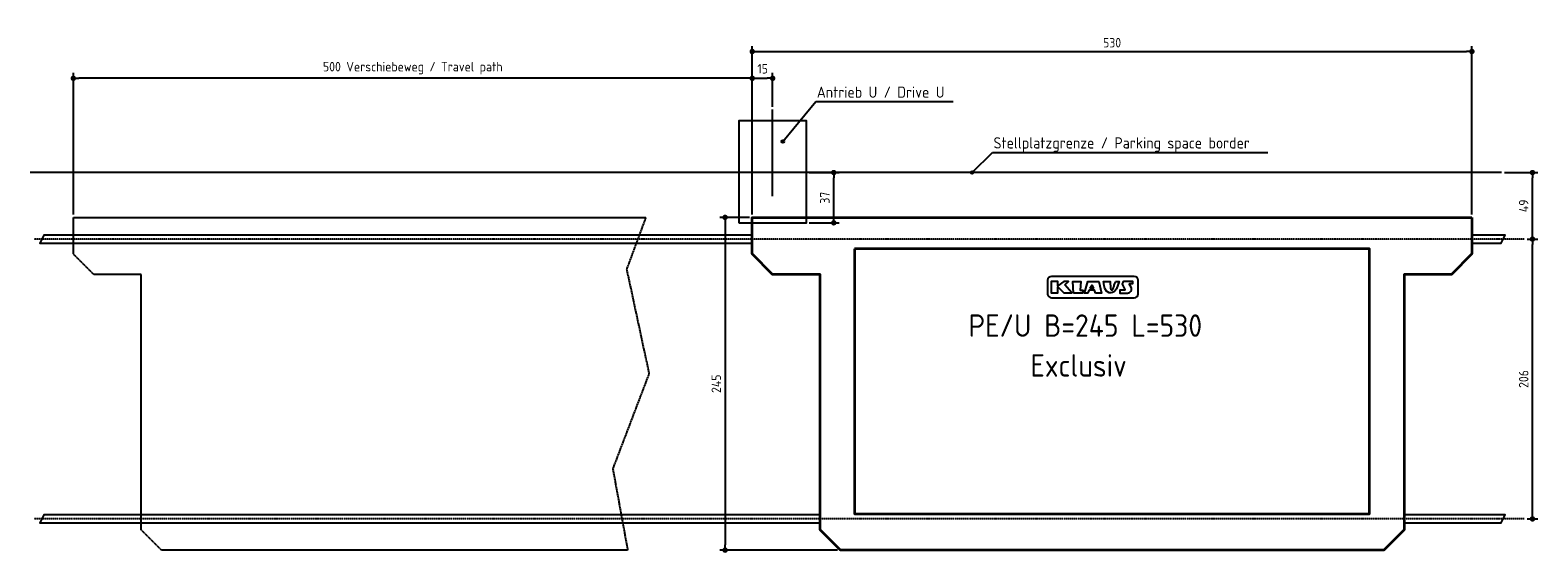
# Model space of a CAD drawing. Header units: millimetres. Extents: x -5468 to 5636, y -2800 to 1048.
import ezdxf

# ---------------------------------------------------------------- set-up
doc = ezdxf.new("R2010")
doc.units = ezdxf.units.MM
doc.linetypes.add('GEN3', pattern=[6.25, 5, -1.25])
doc.linetypes.add('GEN7', pattern=[15, 10, -2.5, 0, -2.5])
for name, color, linetype in [('3', 6, 'GEN3'), ('4', 3, 'Continuous'), ('5', 3, 'Continuous'), ('7', 4, 'GEN7')]:
    doc.layers.add(name, color=color, linetype=linetype)
doc.layers.add('Sichtbare Kanten(DIN)', color=7, linetype='Continuous', lineweight=35)
doc.styles.get("Standard").update_dxf_attribs({"font": 'ISOCP.SHX'})
doc.dimstyles.new('GEN-ISO$0', dxfattribs={"dimscale": 20, "dimtxt": 3.5, "dimasz": 2, "dimexe": 2, "dimexo": 1, "dimgap": 1.5, "dimtad": 1, "dimdec": 1, "dimlfac": 0.1, "dimdsep": 46, "dimtxsty": 'Standard', "dimblk": 'PUNKT', "dimcen": 2, "dimclrd": 256, "dimclre": 256, "dimclrt": 2, "dimadec": 0, "dimazin": 0, "dimtp": 0.1, "dimtm": 0.1, "dimtfac": 0.71, "dimtdec": 1, "dimtmove": 2, "dimatfit": 3, "dimldrblk": 'PUNKT', "dimfxl": 1, "dimtolj": 1, "dimarcsym": 0})

# ---------------------------------------------------------------- blocks, each defined once
blk = doc.blocks.new('PUNKT')
at = {"layer": '4', "color": 0, "linetype": 'ByBlock'}
blk.add_line((-0.5, 0), (-1, 0), dxfattribs=at)
at = {"layer": '4', "color": 0, "linetype": 'ByBlock', "const_width": 0.5}
blk.add_lwpolyline([(-0.25, 0, 1), (0.25, 0, 1)], format="xyb", close=True, dxfattribs=at)
blk = doc.blocks.new('*D10')
at = {"layer": '5', "lineweight": -2, "transparency": 16777216}
for p, q in [((5556, -490), (5636, -490)), ((5596, -2510), (5596, -530)), ((5556, -2550), (5636, -2550))]:
    blk.add_line(p, q, dxfattribs=at)
at = {"layer": 'DEFPOINTS', "color": 0, "transparency": 16777216}
for p in [(5536, -490), (5596, -490), (5536, -2550)]:
    blk.add_point(p, dxfattribs=at)
at = {"layer": '5', "lineweight": -2, "transparency": 16777216, "xscale": 40, "yscale": 40, "zscale": 40}
for p, rotation in [((5596, -490), 90), ((5596, -2550), 270)]:
    blk.add_blockref('PUNKT', p, dxfattribs=dict(at, rotation=rotation))
at = {"layer": '5', "color": 2, "transparency": 16777216, "insert": (5531, -1520), "char_height": 70, "attachment_point": 5, "rotation": 90}
blk.add_mtext('\\A1;206', dxfattribs=at)
blk = doc.blocks.new('*D11')
at = {"layer": '5', "lineweight": -2, "transparency": 16777216}
for p, q in [((-170, -330), (-390, -330)), ((-350, -370), (-350, -2740)), ((479, -2780), (-390, -2780))]:
    blk.add_line(p, q, dxfattribs=at)
at = {"layer": 'DEFPOINTS', "color": 0, "transparency": 16777216}
for p in [(-150, -330), (-350, -2780), (499, -2780)]:
    blk.add_point(p, dxfattribs=at)
at = {"layer": '5', "lineweight": -2, "transparency": 16777216, "xscale": 40, "yscale": 40, "zscale": 40}
for p, rotation in [((-350, -330), 90), ((-350, -2780), 270)]:
    blk.add_blockref('PUNKT', p, dxfattribs=dict(at, rotation=rotation))
at = {"layer": '5', "color": 2, "transparency": 16777216, "insert": (-415, -1555), "char_height": 70, "attachment_point": 5, "rotation": 90}
blk.add_mtext('\\A1;245', dxfattribs=at)
blk = doc.blocks.new('*D12')
at = {"layer": '5', "lineweight": -2, "transparency": 16777216}
for p, q in [((5389, 0), (5636, 0)), ((5596, -450), (5596, -40)), ((5556, -490), (5636, -490))]:
    blk.add_line(p, q, dxfattribs=at)
at = {"layer": 'DEFPOINTS', "color": 0, "transparency": 16777216}
for p in [(5369, 0), (5596, 0), (5536, -490)]:
    blk.add_point(p, dxfattribs=at)
at = {"layer": '5', "lineweight": -2, "transparency": 16777216, "xscale": 40, "yscale": 40, "zscale": 40}
for p, rotation in [((5596, 0), 90), ((5596, -490), 270)]:
    blk.add_blockref('PUNKT', p, dxfattribs=dict(at, rotation=rotation))
at = {"layer": '5', "color": 2, "transparency": 16777216, "insert": (5531, -245), "char_height": 70, "attachment_point": 5, "rotation": 90}
blk.add_mtext('\\A1;49', dxfattribs=at)
blk = doc.blocks.new('*D13')
at = {"layer": '5', "lineweight": -2, "transparency": 16777216}
for p, q in [((-150, -310), (-150, 734)), ((-110, 694), (-40, 694)), ((0, 485), (0, 734))]:
    blk.add_line(p, q, dxfattribs=at)
at = {"layer": 'DEFPOINTS', "color": 0, "transparency": 16777216}
for p in [(0, 694), (0, 465), (-150, -330)]:
    blk.add_point(p, dxfattribs=at)
at = {"layer": '5', "lineweight": -2, "transparency": 16777216, "xscale": 40, "yscale": 40, "zscale": 40, "rotation": 180}
blk.add_blockref('PUNKT', (-150, 694), dxfattribs=at)
at = {"layer": '5', "lineweight": -2, "transparency": 16777216, "xscale": 40, "yscale": 40, "zscale": 40}
blk.add_blockref('PUNKT', (0, 694), dxfattribs=at)
at = {"layer": '5', "color": 2, "transparency": 16777216, "insert": (-73, 764), "char_height": 70, "attachment_point": 5}
blk.add_mtext('\\A1;15', dxfattribs=at)
blk = doc.blocks.new('*D14')
at = {"layer": '5', "lineweight": -2, "transparency": 16777216}
for p, q in [((-5150, -310), (-5150, 734)), ((-190, 694), (-5110, 694)), ((-150, -50), (-150, 734))]:
    blk.add_line(p, q, dxfattribs=at)
at = {"layer": 'DEFPOINTS', "color": 0, "transparency": 16777216}
for p in [(-5150, 694), (-150, -70), (-5150, -330)]:
    blk.add_point(p, dxfattribs=at)
at = {"layer": '5', "lineweight": -2, "transparency": 16777216, "xscale": 40, "yscale": 40, "zscale": 40, "rotation": 180}
blk.add_blockref('PUNKT', (-5150, 694), dxfattribs=at)
at = {"layer": '5', "lineweight": -2, "transparency": 16777216, "xscale": 40, "yscale": 40, "zscale": 40}
blk.add_blockref('PUNKT', (-150, 694), dxfattribs=at)
at = {"layer": '5', "color": 2, "transparency": 16777216, "insert": (-2650, 769), "char_height": 70, "attachment_point": 5}
blk.add_mtext('\\A1;500 Verschiebeweg / Travel path', dxfattribs=at)
blk = doc.blocks.new('*D15')
at = {"layer": '5', "lineweight": -2, "transparency": 16777216}
for p, q in [((-150, -310), (-150, 931)), ((-110, 891), (5110, 891)), ((5150, -310), (5150, 931))]:
    blk.add_line(p, q, dxfattribs=at)
at = {"layer": 'DEFPOINTS', "color": 0, "transparency": 16777216}
for p in [(5150, 891), (-150, -330), (5150, -330)]:
    blk.add_point(p, dxfattribs=at)
at = {"layer": '5', "lineweight": -2, "transparency": 16777216, "xscale": 40, "yscale": 40, "zscale": 40, "rotation": 180}
blk.add_blockref('PUNKT', (-150, 891), dxfattribs=at)
at = {"layer": '5', "lineweight": -2, "transparency": 16777216, "xscale": 40, "yscale": 40, "zscale": 40}
blk.add_blockref('PUNKT', (5150, 891), dxfattribs=at)
at = {"layer": '5', "color": 2, "transparency": 16777216, "insert": (2500, 956), "char_height": 70, "attachment_point": 5}
blk.add_mtext('\\A1;530', dxfattribs=at)
blk = doc.blocks.new('*D16')
at = {"layer": '5', "lineweight": -2, "transparency": 16777216}
for p, q in [((270, 0), (490, 0)), ((450, -330), (450, -40)), ((270, -370), (490, -370))]:
    blk.add_line(p, q, dxfattribs=at)
at = {"layer": 'DEFPOINTS', "color": 0, "transparency": 16777216}
for p in [(250, 0), (450, 0), (250, -370)]:
    blk.add_point(p, dxfattribs=at)
at = {"layer": '5', "lineweight": -2, "transparency": 16777216, "xscale": 40, "yscale": 40, "zscale": 40}
for p, rotation in [((450, 0), 90), ((450, -370), 270)]:
    blk.add_blockref('PUNKT', p, dxfattribs=dict(at, rotation=rotation))
at = {"layer": '5', "color": 2, "transparency": 16777216, "insert": (385, -185), "char_height": 70, "attachment_point": 5, "rotation": 90}
blk.add_mtext('\\A1;37', dxfattribs=at)

msp = doc.modelspace()

# ---------------------------------------------------------------- hatches: boundary and pattern name
h = msp.add_hatch(color=256)
edge = h.paths.add_edge_path()
edge.add_arc((74.869, 229.249), 10, 11.4591559, 224.986051)
edge.add_arc((74.869, 229.249), 10, 224.986051, 371.4591559)
h = msp.add_hatch(color=256)
edge = h.paths.add_edge_path()
edge.add_arc((1468.337, 0), 10, 11.4591559, 224.986051)
edge.add_arc((1468.337, 0), 10, 224.986051, 371.4591559)

# ---------------------------------------------------------------- linework, layer by layer
for p, q in [((0, -174.614), (0, 464.757)), ((74.869, 229.249), (317.928, 522.568)), ((317.928, 522.568), (1329.113, 522.568)), ((1468.337, 0), (1619.532, 148.853)), ((1619.532, 148.853), (3646.804, 148.853)), ((5368.832, 0), (-5468.032, 0))]:
    msp.add_line(p, q)
for points in [[(-250, -370), (250, -370), (250, 380), (-250, 380)], [(2151.842, -826.436), (2180.134, -800.967), (2144.463, -800.967), (2100.329, -833.37), (2100.329, -800.967), (2051.727, -800.967), (2052.305, -886.608), (2100.329, -886.608), (2100.329, -840.892), (2144.335, -886.608), (2202.757, -886.608)], [(2216.161, -886.886), (2210.906, -800.967), (2269.702, -800.967), (2264.097, -866.344), (2284.93, -866.932), (2281.713, -886.886)], [(2378.502, -886.886), (2370.014, -866.344), (2330.662, -866.344), (2320.073, -886.886), (2296.518, -886.886), (2320.813, -800.967), (2401.916, -800.967), (2421.659, -886.886)], [(2337.117, -851.513), (2351.494, -828.166), (2364.011, -851.513)], [(2524.925, -800.967), (2553.163, -800.967), (2533.245, -857.077), (2518.545, -875.041), (2503.845, -883.786), (2491.684, -886.168), (2478.016, -885.124), (2460.053, -872.805), (2447.149, -852.623), (2441.203, -834.382), (2438.251, -816.859), (2436.715, -800.967), (2486.94, -800.967), (2489.227, -853.047), (2489.967, -857.864), (2490.412, -858.885), (2490.879, -859.851), (2491.299, -860.612), (2491.684, -861.2), (2492.046, -861.649), (2492.396, -861.992), (2492.746, -862.261), (2493.108, -862.488), (2493.491, -862.702), (2493.892, -862.905), (2494.306, -863.094), (2494.728, -863.266), (2495.154, -863.42), (2495.578, -863.551), (2495.995, -863.658), (2496.402, -863.737), (2496.792, -863.786), (2497.17, -863.809), (2497.536, -863.809), (2497.893, -863.789), (2498.245, -863.752), (2498.594, -863.703), (2498.942, -863.645), (2499.292, -863.582), (2499.646, -863.515), (2500.003, -863.443), (2500.359, -863.363), (2500.712, -863.273), (2501.059, -863.169), (2501.398, -863.048), (2501.727, -862.907), (2502.041, -862.744), (2502.341, -862.556), (2502.628, -862.346), (2502.904, -862.117), (2503.174, -861.872), (2503.441, -861.614), (2503.707, -861.346), (2503.976, -861.072), (2504.251, -860.794), (2504.537, -860.504), (2504.853, -860.145), (2505.218, -859.647), (2505.651, -858.942), (2506.174, -857.96), (2506.806, -856.633), (2507.568, -854.891), (2508.478, -852.665), (2509.56, -849.87), (2510.848, -846.358), (2512.378, -841.963), (2514.186, -836.519), (2516.308, -829.863), (2518.781, -821.829), (2521.641, -812.252)]]:
    msp.add_lwpolyline(points, close=True)
for points in [[(-149.644, -460), (-5366.102, -460), (-5396.102, -520), (-149.644, -520)], [(5150.356, -520), (5365.585, -520), (5395.585, -460), (5150.356, -460)], [(2489.967, -857.864), (2489.888, -857.681)], [(349.356, -2520), (-5366.102, -2520), (-5396.102, -2580), (349.356, -2580)], [(4651.356, -2580), (5365.585, -2580), (5395.585, -2520), (4651.356, -2520)]]:
    msp.add_lwpolyline(points)
for points in [[(2054.017, -922.111), (2663.382, -922.111, 0.414213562), (2692.182, -893.311), (2692.182, -793.237, 0.414213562), (2663.382, -764.437), (2054.017, -764.437, 0.414213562), (2025.217, -793.237), (2025.217, -893.311, 0.414213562)], [(2639.405, -844.247), (2627.906, -823.26, -0.569920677), (2631.852, -816.598), (2651.839, -816.598), (2652.915, -800.967), (2593.35, -800.967, 0.562128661), (2577.364, -827.242), (2594.5, -860.347, -0.562128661), (2590.504, -866.915), (2556.905, -866.915), (2557.505, -883.133), (2557.644, -886.886), (2614.148, -886.886, 0.569920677)]]:
    msp.add_lwpolyline(points, format="xyb", close=True)
for centre in [(74.869, 229.249), (1468.337, 0)]:
    msp.add_circle(centre, 10)
at = {"layer": '3'}
msp.add_lwpolyline([(-910.545, -1480.637), (-1177.504, -2180.846), (-1067.58, -2780), (-4501, -2780), (-4651, -2630), (-4651, -749.487), (-5000, -749.487), (-5150, -599.487), (-5150, -330), (-934.101, -330), (-1075.431, -711.609)], close=True, dxfattribs=at)
at = {"layer": '7'}
for p, q in [((5535.841, -490), (-5441.666, -490)), ((5535.841, -2550), (-5441.666, -2550))]:
    msp.add_line(p, q, dxfattribs=at)
at = {"layer": 'Sichtbare Kanten(DIN)'}
msp.add_lwpolyline([(5150, -330), (5150, -599.487), (5000, -749.487), (4651, -749.487), (4651, -2630), (4501, -2780), (499, -2780), (349, -2630), (349, -749.487), (0, -749.487), (-150, -599.487), (-150, -330)], close=True, dxfattribs=at)
msp.add_lwpolyline([(604, -561.819), (604, -2511.819), (4396, -2511.819), (4396, -561.819), (603.746, -561.819)], dxfattribs=at)

# ---------------------------------------------------------------- texts
for s, height, p in [('Antrieb U / Drive U', 82.5, (325.276, 550.76)), ('Stellplatzgrenze / Parking space border', 82.5, (1626.88, 177.045)), ('PE/U B=245 L=530', 165, (1442.759, -1209.201)), ('Exclusiv', 165, (1898.299, -1502.93))]:
    msp.add_text(s, height=height).set_placement(p)

# ---------------------------------------------------------------- dimensions: what is measured, and where the dimension line sits
at = {"layer": '5'}
dim = msp.add_linear_dim(base=(-5150, 693.727), p1=(-150, -70), p2=(-5150, -330), text='<> Verschiebeweg / Travel path', dimstyle='GEN-ISO$0', override={"dimdec": 2, "dimtdec": 0}, dxfattribs=at)
dim.commit()
dim.dimension.update_dxf_attribs({"geometry": '*D14', "text_midpoint": (-2650, 768.658)})
dim = msp.add_linear_dim(base=(5150, 891.2), p1=(-150, -330), p2=(5150, -330), dimstyle='GEN-ISO$0', override={"dimdec": 2, "dimtdec": 0}, dxfattribs=at)
dim.commit()
dim.dimension.update_dxf_attribs({"geometry": '*D15', "text_midpoint": (2500, 956.2)})
dim = msp.add_linear_dim(base=(0, 693.656), p1=(-150, -330), p2=(0, 464.757), dimstyle='GEN-ISO$0', override={"dimdec": 2, "dimtdec": 0}, dxfattribs=at)
dim.commit()
dim.dimension.update_dxf_attribs({"geometry": '*D13', "text_midpoint": (-72.659, 763.673), "dimtype": 160})
for base, p1, p2, picture, middle in [((450, 0), (250, -370), (250, 0), '*D16', (385, -185)), ((5595.585, 0), (5535.841, -490), (5368.832, 0), '*D12', (5530.585, -245)), ((-350, -2780), (-150, -330), (499, -2780), '*D11', (-415.007, -1555)), ((5595.585, -490), (5535.841, -2550), (5535.841, -490), '*D10', (5530.578, -1520))]:
    dim = msp.add_linear_dim(base=base, p1=p1, p2=p2, angle=90, dimstyle='GEN-ISO$0', override={"dimdec": 2, "dimtdec": 0}, dxfattribs=at)
    dim.commit()
    dim.dimension.update_dxf_attribs({"geometry": picture, "text_midpoint": middle})

doc.saveas('drawing.dxf')
